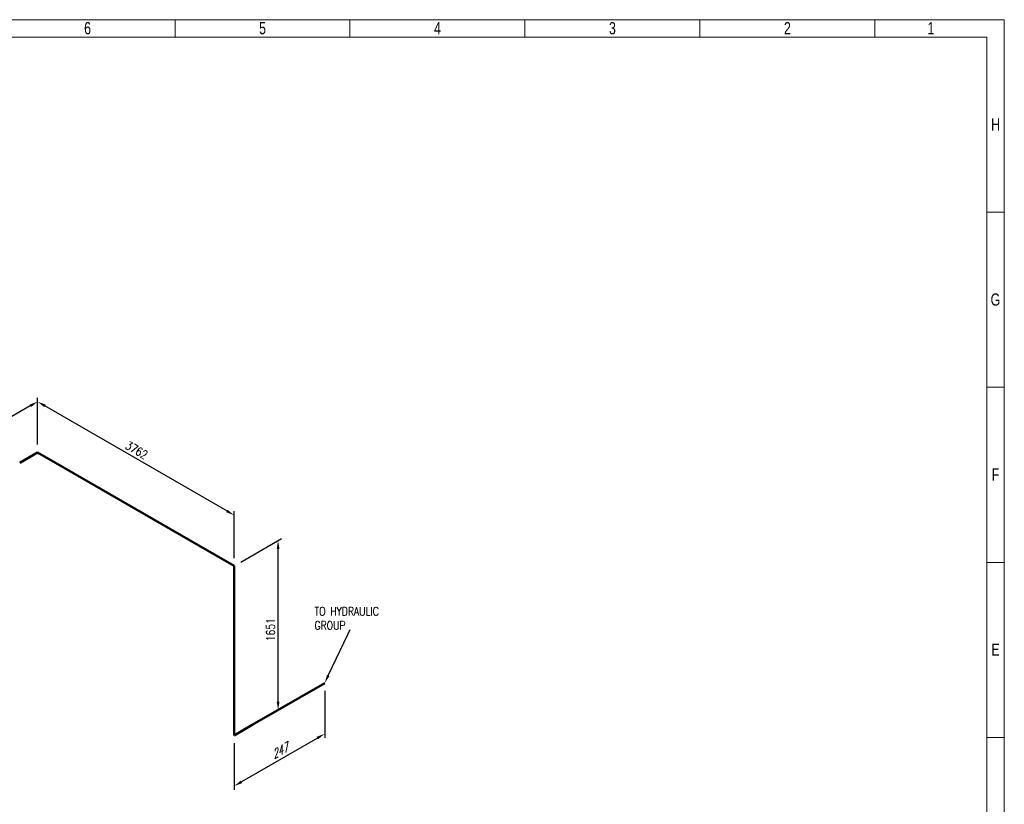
# Model space of a CAD drawing. Header units: millimetres. Extents: x 0 to 594, y 0 to 424.
# Tile 13 of 13: x 303 to 594, y 192 to 424. Entities that reach past the tile are written whole.
import ezdxf
from ezdxf import colors
from ezdxf.entities.mleader import LeaderData, LeaderLine
from ezdxf.math import Vec2, Vec3

# ---------------------------------------------------------------- set-up
doc = ezdxf.new("R2010")
doc.units = ezdxf.units.MM
doc.header["$LTSCALE"] = 0.25
doc.layers.add('Annotation', color=7, linetype='Continuous')
doc.layers.add('Dimension', color=1, linetype='Continuous')
doc.layers.add('Pipe Small Bore', color=30, linetype='Continuous', lineweight=50)
doc.styles.add('AdskIsoAnnotation', font='romans.shx', dxfattribs={"width": 0.8, "height": 1})
doc.styles.add('AdskIsoMetric', font='romans.shx', dxfattribs={"width": 0.8, "height": 2.5})
doc.styles.add('AdskIsoMetric-30', font='romans.shx', dxfattribs={"width": 0.8, "height": 2.5})
doc.styles.add('AdskIsoMetric30', font='romans.shx', dxfattribs={"width": 0.8, "oblique": 30, "height": 2.5})
doc.styles.add('SLDTEXTSTYLE3', font='TXT', dxfattribs={"width": 0.75})
doc.styles.get("Standard").update_dxf_attribs({"font": 'arial.ttf'})
doc.dimstyles.new('AdskIsoMetric', dxfattribs={"dimtxt": 2.5, "dimasz": 2.5, "dimexe": 1, "dimexo": 2, "dimgap": 0.8, "dimtad": 1, "dimdec": 0, "dimrnd": 1, "dimzin": 0, "dimdsep": 46, "dimtxsty": 'AdskIsoMetric', "dimcen": 0, "dimclrt": 7, "dimadec": 0, "dimazin": 0, "dimtfac": 1, "dimtdec": 0, "dimtmove": 1, "dimatfit": 3, "dimfxl": 1, "dimtfill": 1, "dimfrac": 2, "dimtolj": 1, "dimtzin": 0, "dimarcsym": 0})

# ---------------------------------------------------------------- blocks, each defined once
blk = doc.blocks.new('*D16')
at = {"layer": 'Defpoints', "color": 0, "transparency": 16777216}
for p in [(393, 228.22), (366.23, 212.76), (366.23, 197.76)]:
    blk.add_point(p, dxfattribs=at)
at = {"layer": 'Dimension', "color": 0, "lineweight": -2, "transparency": 16777216}
for p, q in [((393, 225.91), (393, 212.06)), ((366.23, 210.45), (366.23, 196.61)), ((390.84, 211.97), (368.4, 199.01))]:
    blk.add_line(p, q, dxfattribs=at)
at = {"layer": 'Dimension', "color": 0, "transparency": 16777216}
for points in [[(390.63, 212.33), (391.04, 211.61), (393, 213.22)], [(368.19, 199.37), (368.61, 198.65), (366.23, 197.76)]]:
    blk.add_solid(points, dxfattribs=at)
at = {"layer": 'Dimension', "color": 7, "transparency": 16777216, "insert": (379.62, 208.08), "char_height": 2.5, "attachment_point": 5, "rotation": 30, "style": 'AdskIsoMetric30', "bg_fill": 3, "box_fill_scale": 1.1, "bg_fill_color": 256, "bg_fill_true_color": 13158600, "bg_fill_transparency": 0}
blk.add_mtext('\\A1;247', dxfattribs=at)
blk = doc.blocks.new('*D17')
at = {"layer": 'Defpoints', "color": 0, "transparency": 16777216}
for p in [(379.22, 270.33), (366.23, 262.83), (366.23, 212.76)]:
    blk.add_point(p, dxfattribs=at)
at = {"layer": 'Dimension', "color": 0, "lineweight": -2, "transparency": 16777216}
for p, q in [((368.23, 263.98), (380.22, 270.9)), ((379.22, 222.76), (379.22, 267.83))]:
    blk.add_line(p, q, dxfattribs=at)
at = {"layer": 'Dimension', "color": 0, "transparency": 16777216}
for points in [[(378.81, 267.83), (379.64, 267.83), (379.22, 270.33)], [(378.81, 222.76), (379.64, 222.76), (379.22, 220.26)]]:
    blk.add_solid(points, dxfattribs=at)
at = {"layer": 'Dimension', "color": 7, "transparency": 16777216, "insert": (376.98, 244), "char_height": 2.5, "attachment_point": 5, "rotation": 90, "style": 'AdskIsoMetric-30', "bg_fill": 3, "box_fill_scale": 1.1, "bg_fill_color": 256, "bg_fill_true_color": 13158600, "bg_fill_transparency": 0}
blk.add_mtext('\\A1;1651', dxfattribs=at)
blk = doc.blocks.new('*D18')
at = {"layer": 'Defpoints', "color": 0, "transparency": 16777216}
for p in [(308.1, 311.39), (308.1, 296.39), (366.23, 262.83)]:
    blk.add_point(p, dxfattribs=at)
at = {"layer": 'Dimension', "color": 0, "lineweight": -2, "transparency": 16777216}
for p, q in [((308.1, 298.7), (308.1, 312.54)), ((364.07, 279.08), (310.27, 310.14)), ((366.23, 265.14), (366.23, 278.98))]:
    blk.add_line(p, q, dxfattribs=at)
at = {"layer": 'Dimension', "color": 0, "transparency": 16777216}
for points in [[(310.48, 310.5), (310.06, 309.78), (308.1, 311.39)], [(364.28, 279.44), (363.86, 278.72), (366.23, 277.83)]]:
    blk.add_solid(points, dxfattribs=at)
at = {"layer": 'Dimension', "color": 7, "transparency": 16777216, "insert": (337.39, 297.07), "char_height": 2.5, "attachment_point": 5, "rotation": 330, "style": 'AdskIsoMetric-30', "bg_fill": 3, "box_fill_scale": 1.1, "bg_fill_color": 256, "bg_fill_true_color": 13158600, "bg_fill_transparency": 0}
blk.add_mtext('\\A1;3762', dxfattribs=at)
blk = doc.blocks.new('*D19')
at = {"layer": 'Defpoints', "color": 0, "transparency": 16777216}
for p in [(308.1, 296.39), (258.79, 282.92), (258.79, 267.92)]:
    blk.add_point(p, dxfattribs=at)
at = {"layer": 'Dimension', "color": 0, "lineweight": -2, "transparency": 16777216}
for p, q in [((308.1, 298.7), (308.1, 312.54)), ((305.94, 310.14), (260.95, 284.17)), ((258.79, 270.23), (258.79, 284.07))]:
    blk.add_line(p, q, dxfattribs=at)
at = {"layer": 'Dimension', "color": 0, "transparency": 16777216}
for points in [[(305.73, 310.5), (306.15, 309.78), (308.1, 311.39)], [(260.75, 284.53), (261.16, 283.81), (258.79, 282.92)]]:
    blk.add_solid(points, dxfattribs=at)
at = {"layer": 'Dimension', "color": 7, "transparency": 16777216, "insert": (283.45, 299.74), "char_height": 2.5, "attachment_point": 5, "rotation": 30, "style": 'AdskIsoMetric30', "bg_fill": 3, "box_fill_scale": 1.1, "bg_fill_color": 256, "bg_fill_true_color": 13158600, "bg_fill_transparency": 0}
blk.add_mtext('\\A1;3115', dxfattribs=at)
blk = doc.blocks.new('Elbow-4-Iso2DSkew90')
at = {"color": 0, "linetype": 'ByBlock', "lineweight": -2, "extrusion": (0, 0.816497, 0.57735)}
for p, q in [((0, 0), (-5.3, -3.06)), ((0, 0), (0, 0)), ((5.3, -3.06), (0, 0))]:
    blk.add_line(p, q, dxfattribs=at)
blk = doc.blocks.new('Elbow-5-Iso2DSkew90')
at = {"color": 0, "linetype": 'ByBlock', "lineweight": -2, "extrusion": (-0.707107, 0.408248, -0.57735)}
for p, q in [((0, 0), (0, 6.12)), ((5.3, 3.06), (0, 0)), ((0, 0), (0, 0))]:
    blk.add_line(p, q, dxfattribs=at)
blk = doc.blocks.new('Elbow-1-Iso2DSkew0')
at = {"color": 0, "linetype": 'ByBlock', "lineweight": -2, "extrusion": (-0.707107, -0.408248, 0.57735)}
for p, q in [((0, 0), (-5.3, 3.06)), ((0, 0), (0, 0)), ((0, -6.12), (0, 0))]:
    blk.add_line(p, q, dxfattribs=at)
blk = doc.blocks.new('cajetin')
at = {"color": 7, "linetype": 'Continuous', "lineweight": 18}
for p, q in [((0, 615), (861, 615)), ((505.5, 607.5), (505.5, 615)), ((580.5, 607.5), (580.5, 615)), ((655.5, 607.5), (655.5, 615)), ((730.5, 607.5), (730.5, 615)), ((805.5, 607.5), (805.5, 615)), ((861, 615), (861, 0)), ((7.5, 607.5), (853.5, 607.5)), ((853.5, 607.5), (853.5, 7.5)), ((853.5, 532.5), (861, 532.5)), ((853.5, 457.5), (861, 457.5)), ((853.5, 382.5), (861, 382.5)), ((853.5, 307.5), (861, 307.5)), ((853.5, 307.5), (853.5, 307.5))]:
    blk.add_line(p, q, dxfattribs=at)
at = {"color": 7, "linetype": 'Continuous', "lineweight": 0, "char_height": 5.25, "attachment_point": 2, "style": 'SLDTEXTSTYLE3'}
for s, insert in [('6', (468.01, 613.99)), ('5', (543.01, 613.99)), ('4', (618.01, 613.99)), ('3', (693.01, 613.99)), ('2', (768.01, 613.99)), ('1', (829.51, 613.99)), ('H', (857.25, 572.74)), ('G', (857.18, 497.74)), ('F', (857.21, 422.74)), ('E', (857.24, 347.74))]:
    blk.add_mtext(s, dxfattribs=dict(at, insert=insert))

msp = doc.modelspace()

# ---------------------------------------------------------------- leaders
at = {"layer": 'Annotation'}
ml = msp.add_multileader_mtext('Standard', dxfattribs=at)
ml.set_content('')
ml.set_leader_properties()
ml.build(insert=Vec2(0, 0))
ml.multileader.update_dxf_attribs({"dogleg_length": 3.0619, "arrow_head_size": 2.5})
ctx = ml.context
ctx.base_point, ctx.arrow_head_size = Vec3(397.9381, 245), 2.5
notes = []
notes.append((ctx, [(0, (1, 1, 0), (401, 245), (-1, 0), 3.0619, [(0, [(393.0001, 228.2166)], 0, [])])]))
ctx.mtext, ml.multileader.dxf.content_type = None, 0
for ctx, leaders in notes:
    for number, flags, end, landing, length, lines in leaders:
        leader = LeaderData()
        leader.index, (leader.has_last_leader_line, leader.has_dogleg_vector, leader.attachment_direction) = number, flags
        leader.last_leader_point, leader.dogleg_vector, leader.dogleg_length = Vec3(end), Vec3(landing), length
        for number, points, colour, breaks in lines:
            line = LeaderLine()
            line.index, line.vertices, line.color, line.breaks = number, Vec3.list(points), colors.encode_raw_color(colour), breaks
            leader.lines.append(line)
        ctx.leaders.append(leader)

# ---------------------------------------------------------------- next in the draw order: texts
at = {"layer": 'Annotation', "insert": (390, 244), "char_height": 2.5, "width": 33.428571, "attachment_point": 7, "style": 'AdskIsoAnnotation', "bg_fill": 3, "box_fill_scale": 1, "bg_fill_color": 256, "bg_fill_true_color": 13158600, "bg_fill_transparency": 0}
msp.add_mtext('TO HYDRAULIC\\PGROUP', dxfattribs=at)

# ---------------------------------------------------------------- next in the draw order: dimensions: what is measured, and where the dimension line sits
at = {"layer": 'Dimension'}
dim = msp.add_linear_dim(base=(366.2325, 197.7623), p1=(393.0001, 228.2166), p2=(366.2325, 212.7623), angle=210, text='247', dimstyle='AdskIsoMetric', override={"dimtad": 0, "dimlfac": 7.99983, "dimtxsty": 'AdskIsoMetric30', "dimse1": 0, "dimse2": 0, "dimsd1": 0, "dimsd2": 0, "dimtmove": 1}, dxfattribs=at)
dim.commit()
dim.dimension.update_dxf_attribs({"geometry": '*D16', "text_midpoint": (379.6163, 208.0758), "dimtype": 160})

# ---------------------------------------------------------------- next in the draw order: dimensions: what is measured, and where the dimension line sits
dim = msp.add_linear_dim(base=(379.2229, 270.3276), p1=(366.2325, 212.7623), p2=(366.2325, 262.8276), angle=90, text='1651', dimstyle='AdskIsoMetric', override={"dimtad": 0, "dimlfac": 32.970265, "dimtxsty": 'AdskIsoMetric-30', "dimse1": 1, "dimse2": 0, "dimsd1": 0, "dimsd2": 0, "dimtmove": 1}, dxfattribs=at)
dim.commit()
dim.dimension.update_dxf_attribs({"geometry": '*D17', "text_midpoint": (376.983, 244.0018), "dimtype": 160})

# ---------------------------------------------------------------- next in the draw order: linework, layer by layer
at = {"layer": 'Pipe Small Bore'}
for points in [[(366.2325, 218.886), (366.2325, 256.7039)], [(393.0001, 228.2166), (371.5358, 215.8241)]]:
    msp.add_lwpolyline(points, dxfattribs=at)

# ---------------------------------------------------------------- next in the draw order: block references
msp.add_blockref('Elbow-5-Iso2DSkew90', (366.2325, 212.7623), dxfattribs=at)

# ---------------------------------------------------------------- next in the draw order: dimensions: what is measured, and where the dimension line sits
at = {"layer": 'Dimension'}
dim = msp.add_linear_dim(base=(308.1033, 311.3885), p1=(366.2325, 262.8276), p2=(308.1033, 296.3885), angle=150, text='3762', dimstyle='AdskIsoMetric', override={"dimtad": 0, "dimlfac": 56.050396, "dimtxsty": 'AdskIsoMetric-30', "dimse1": 0, "dimse2": 0, "dimsd1": 0, "dimsd2": 0, "dimtmove": 1}, dxfattribs=at)
dim.commit()
dim.dimension.update_dxf_attribs({"geometry": '*D18', "text_midpoint": (337.3879, 297.0675), "dimtype": 160})

# ---------------------------------------------------------------- next in the draw order: linework, layer by layer
at = {"layer": 'Pipe Small Bore'}
msp.add_lwpolyline([(360.9292, 265.8895), (313.4066, 293.3267)], dxfattribs=at)

# ---------------------------------------------------------------- next in the draw order: block references
msp.add_blockref('Elbow-1-Iso2DSkew0', (366.2325, 262.8276), dxfattribs=at)

# ---------------------------------------------------------------- next in the draw order: dimensions: what is measured, and where the dimension line sits
at = {"layer": 'Dimension'}
dim = msp.add_linear_dim(base=(258.7895, 282.9172), p1=(308.1033, 296.3885), p2=(258.7895, 267.9172), angle=210, text='3115', dimstyle='AdskIsoMetric', override={"dimtad": 0, "dimlfac": 54.695857, "dimtxsty": 'AdskIsoMetric30', "dimse1": 0, "dimse2": 0, "dimsd1": 0, "dimsd2": 0, "dimtmove": 1}, dxfattribs=at)
dim.commit()
dim.dimension.update_dxf_attribs({"geometry": '*D19', "text_midpoint": (283.4464, 299.7392), "dimtype": 160})

# ---------------------------------------------------------------- next in the draw order: block references
at = {"xscale": 0.689895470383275, "yscale": 0.689895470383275, "zscale": 0.689895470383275}
msp.add_blockref('cajetin', (0, 0), dxfattribs=at)
at = {"layer": 'Pipe Small Bore'}
msp.add_blockref('Elbow-4-Iso2DSkew90', (308.1033, 296.3885), dxfattribs=at)

doc.saveas('drawing.dxf')
